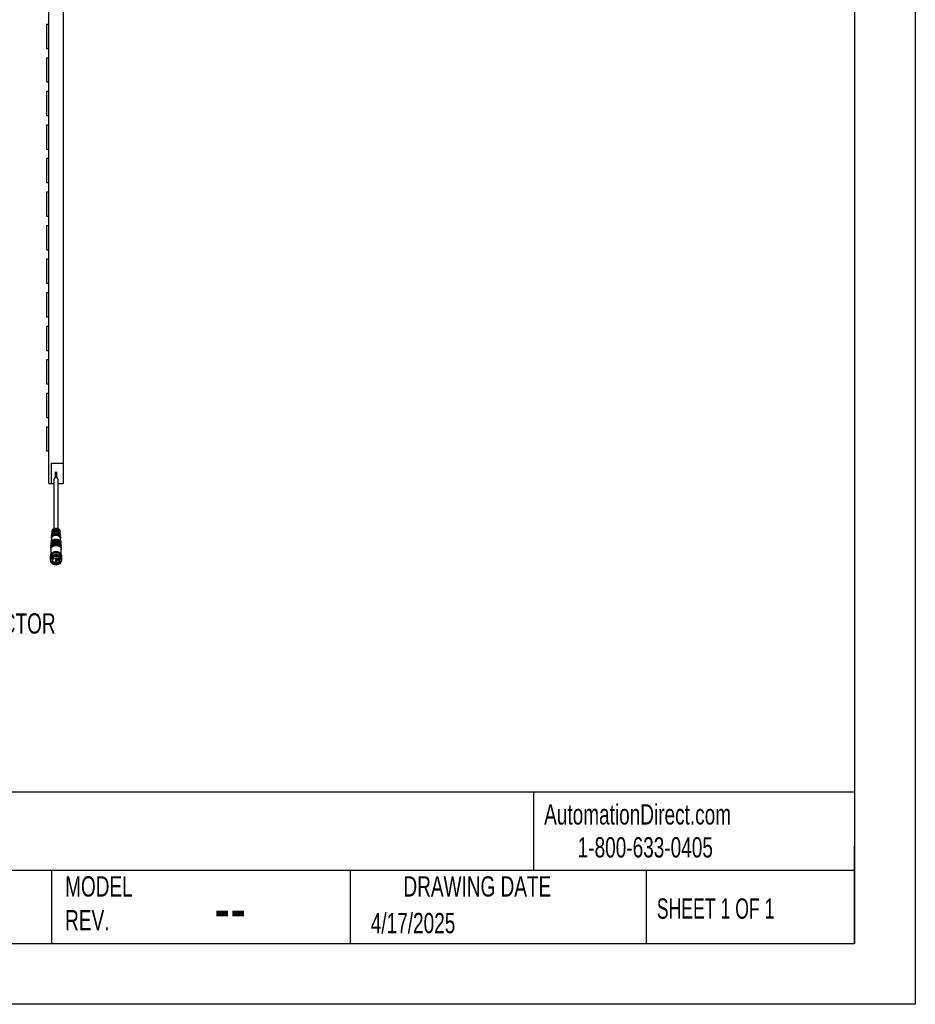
# Model space of a CAD drawing. Header units: millimetres. Extents: x 0 to 2235, y 0 to 1727.
# Tile 2 of 41: x 1488 to 2235, y 0 to 822. Entities that reach past the tile are written whole.
import ezdxf

# ---------------------------------------------------------------- set-up
doc = ezdxf.new("R2010")
doc.units = ezdxf.units.MM
doc.header["$LTSCALE"] = 8
doc.layers.add('DIMENSIONS', color=140, linetype='Continuous', lineweight=25)
doc.layers.add('TEXT', color=140, linetype='Continuous', lineweight=25)
doc.styles.add('SLDTEXTSTYLE0', font='TXT', dxfattribs={"width": 0.7})
doc.styles.add('SLDTEXTSTYLE1', font='TXT', dxfattribs={"width": 0.65})

msp = doc.modelspace()

# ---------------------------------------------------------------- linework, layer by layer
at = {"color": 7, "linetype": 'Continuous'}
for p, q in [((2235.22, 1727.22), (2235.22, 0.02)), ((2235.22, 0.02), (0.02, 0.02))]:
    msp.add_line(p, q, dxfattribs=at)
for p, q in [((1512.25, 434.67), (1512.25, 1349.07)), ((1524.25, 1349.07), (1524.25, 451.67)), ((1512.25, 817.87), (1510.25, 817.87)), ((1510.25, 817.87), (1510.25, 797.87)), ((1510.25, 797.87), (1512.25, 797.87)), ((1512.25, 789.87), (1510.25, 789.87)), ((1510.25, 789.87), (1510.25, 769.87)), ((1510.25, 769.87), (1512.25, 769.87)), ((1512.25, 761.87), (1510.25, 761.87)), ((1510.25, 761.87), (1510.25, 741.87)), ((1510.25, 741.87), (1512.25, 741.87)), ((1512.25, 733.87), (1510.25, 733.87)), ((1510.25, 733.87), (1510.25, 713.87)), ((1510.25, 713.87), (1512.25, 713.87)), ((1512.25, 705.87), (1510.25, 705.87)), ((1510.25, 705.87), (1510.25, 685.87)), ((1510.25, 685.87), (1512.25, 685.87)), ((1512.25, 677.87), (1510.25, 677.87)), ((1510.25, 677.87), (1510.25, 657.87)), ((1510.25, 657.87), (1512.25, 657.87)), ((1512.25, 649.87), (1510.25, 649.87)), ((1510.25, 649.87), (1510.25, 629.87)), ((1510.25, 629.87), (1512.25, 629.87)), ((1512.25, 621.87), (1510.25, 621.87)), ((1510.25, 621.87), (1510.25, 601.87)), ((1510.25, 601.87), (1512.25, 601.87)), ((1512.25, 593.87), (1510.25, 593.87)), ((1510.25, 593.87), (1510.25, 573.87)), ((1510.25, 573.87), (1512.25, 573.87)), ((1512.25, 565.87), (1510.25, 565.87)), ((1510.25, 565.87), (1510.25, 545.87)), ((1510.25, 545.87), (1512.25, 545.87)), ((1512.25, 537.87), (1510.25, 537.87)), ((1510.25, 537.87), (1510.25, 517.87)), ((1510.25, 517.87), (1512.25, 517.87)), ((1512.25, 509.87), (1510.25, 509.87)), ((1510.25, 509.87), (1510.25, 489.87)), ((1510.25, 489.87), (1512.25, 489.87)), ((1512.25, 481.87), (1510.25, 481.87)), ((1510.25, 481.87), (1510.25, 461.87)), ((1510.25, 461.87), (1512.25, 461.87)), ((1514.25, 451.67), (1524.25, 451.67)), ((1514.25, 451.67), (1514.25, 434.67)), ((1517.65, 444.41), (1517.65, 442.91)), ((1518.85, 442.91), (1518.85, 444.41)), ((1524.25, 451.67), (1524.25, 434.67)), ((1516.5, 438.2), (1516.5, 396.98)), ((1517.65, 442.21), (1517.65, 441.66)), ((1517.65, 439.77), (1517.65, 439.35)), ((1518.25, 443.33), (1518.25, 442.43)), ((1518.85, 441.66), (1518.85, 442.21)), ((1518.85, 439.36), (1518.85, 439.77)), ((1520, 396.98), (1520, 438.2)), ((1512.25, 434.67), (1514.25, 434.67)), ((1514.25, 434.67), (1516.5, 434.67)), ((1520, 434.67), (1524.25, 434.67)), ((1514.77, 394.97), (1514.73, 394.26)), ((1517.5, 396.58), (1517.5, 395.77)), ((1519, 395.77), (1519, 396.58)), ((1521.76, 394.26), (1521.72, 394.97)), ((1514.49, 390.31), (1514.2, 385.64)), ((1514.92, 390.01), (1514.51, 390.01)), ((1514.68, 393.41), (1514.54, 391.15)), ((1515.14, 393.13), (1514.71, 393.13)), ((1517.5, 393.61), (1517.5, 392.8)), ((1519, 392.8), (1519, 393.61)), ((1521.78, 393.13), (1521.35, 393.13)), ((1521.98, 390.01), (1521.57, 390.01)), ((1521.95, 391.15), (1521.81, 393.41)), ((1522.29, 385.64), (1522, 390.31)), ((1513.89, 380.71), (1513.85, 380)), ((1513.85, 379.87), (1513.85, 374.92)), ((1513.98, 382.12), (1513.94, 381.41)), ((1514.07, 383.53), (1514.02, 382.82)), ((1514.15, 384.94), (1514.11, 384.23)), ((1522.38, 384.23), (1522.34, 384.94)), ((1522.47, 382.82), (1522.42, 383.53)), ((1522.55, 381.41), (1522.51, 382.12)), ((1522.64, 380), (1522.6, 380.71)), ((1522.65, 374.92), (1522.65, 379.87)), ((1513.45, 374), (1513.45, 370.89)), ((1513.75, 374.56), (1513.75, 374.21)), ((1514.25, 374.14), (1514.25, 372.87)), ((1514.75, 372.02), (1514.75, 371.67)), ((1514.77, 371.36), (1515.01, 370.02)), ((1515.01, 370.02), (1514.98, 370.31)), ((1515.14, 369.98), (1515.08, 370.25)), ((1515.16, 370.25), (1515.25, 370.68)), ((1515.26, 370.31), (1515.32, 370.73)), ((1517.75, 372.37), (1517.75, 372.05)), ((1517.75, 371.84), (1517.75, 369.58)), ((1518.75, 372.05), (1518.75, 372.37)), ((1518.75, 369.58), (1518.75, 371.84)), ((1519.5, 372.22), (1519.5, 370.82)), ((1520.5, 370.82), (1520.5, 371.69)), ((1521.17, 370.73), (1521.23, 370.31)), ((1521.24, 370.68), (1521.33, 370.25)), ((1521.41, 370.25), (1521.35, 369.98)), ((1521.48, 370.02), (1521.72, 371.36)), ((1521.51, 370.31), (1521.48, 370.02)), ((1521.75, 371.67), (1521.75, 372.02)), ((1522.25, 372.87), (1522.25, 374.14)), ((1522.75, 374.56), (1522.65, 375.23)), ((1522.75, 374.21), (1522.75, 374.56)), ((1523.05, 370.89), (1523.05, 374)), ((1518.25, 367.49), (1518.25, 367.49)), ((1518.25, 367.49), (1518.25, 367.49))]:
    msp.add_line(p, q)
at = {"flags": 128}
for points in [[(1520, 438.2), (1519.86, 438.68), (1519.48, 439.08), (1518.91, 439.35), (1518.25, 439.44), (1517.58, 439.35), (1517.01, 439.08), (1516.63, 438.68), (1516.5, 438.2), (1516.5, 438.2)], [(1518.25, 443.33), (1518.02, 443.3), (1517.82, 443.21), (1517.69, 443.07), (1517.65, 442.91), (1517.65, 442.91)], [(1518.25, 442.43), (1518.02, 442.41), (1517.82, 442.36), (1517.69, 442.29), (1517.65, 442.21)], [(1518.25, 441.88), (1518.02, 441.86), (1517.82, 441.81), (1517.69, 441.74), (1517.65, 441.66)], [(1518.85, 442.9), (1518.85, 442.91), (1518.8, 443.07), (1518.67, 443.21), (1518.47, 443.3), (1518.25, 443.33)], [(1518.85, 442.21), (1518.8, 442.29), (1518.67, 442.36), (1518.47, 442.41), (1518.25, 442.43)], [(1518.85, 441.66), (1518.8, 441.74), (1518.67, 441.81), (1518.47, 441.86), (1518.25, 441.88)], [(1514.76, 393.84), (1514.73, 394.15), (1514.93, 394.98), (1515.51, 395.71), (1516.39, 396.27), (1517.5, 396.58)], [(1521.72, 394.97), (1521.71, 395.06), (1521.43, 395.85), (1520.8, 396.52), (1519.9, 397.02), (1518.82, 397.28), (1517.67, 397.28), (1516.59, 397.02), (1515.69, 396.52), (1515.06, 395.85), (1514.78, 395.06), (1514.77, 394.97)], [(1519, 396.58), (1520.1, 396.27), (1520.99, 395.71), (1521.56, 394.98), (1521.76, 394.15), (1521.74, 393.84)], [(1522.42, 383.53), (1522.32, 384.06), (1521.87, 384.88), (1521.09, 385.57), (1520.06, 386.06), (1518.87, 386.32), (1517.62, 386.32), (1516.43, 386.06), (1515.4, 385.57), (1514.62, 384.88), (1514.17, 384.06), (1514.07, 383.53)], [(1514.12, 383.88), (1514.12, 384.32), (1514.39, 385.18), (1515.01, 385.93), (1515.91, 386.52), (1517.03, 386.9), (1518.25, 387.03)], [(1522.34, 384.94), (1522.24, 385.46), (1521.79, 386.26), (1521.03, 386.94), (1520.02, 387.42), (1518.86, 387.68), (1517.64, 387.68), (1516.47, 387.42), (1515.46, 386.94), (1514.7, 386.26), (1514.25, 385.46), (1514.15, 384.94)], [(1514.21, 385.29), (1514.19, 385.52), (1514.37, 386.36), (1514.9, 387.13), (1515.72, 387.76), (1516.77, 388.19), (1517.94, 388.38), (1519.15, 388.31), (1520.27, 388), (1521.21, 387.47), (1521.9, 386.76), (1522.25, 385.95), (1522.28, 385.29)], [(1514.42, 384.6), (1514.55, 384.95), (1515.1, 385.71), (1515.96, 386.32), (1517.04, 386.71), (1518.25, 386.85), (1519.45, 386.71), (1520.53, 386.32), (1521.39, 385.71), (1521.94, 384.95), (1522.07, 384.6)], [(1522.03, 389.17), (1521.63, 389.95), (1520.91, 390.61), (1519.95, 391.08), (1518.83, 391.33), (1517.66, 391.33), (1516.54, 391.08), (1515.58, 390.61), (1514.86, 389.95), (1514.46, 389.17)], [(1514.46, 389.17), (1514.49, 389.64), (1514.51, 390.01)], [(1514.5, 385.99), (1514.63, 386.34), (1515.17, 387.09), (1516.01, 387.69), (1517.07, 388.07), (1518.25, 388.2), (1519.42, 388.07), (1520.48, 387.69), (1521.32, 387.09), (1521.86, 386.34), (1521.99, 385.99)], [(1514.51, 390.01), (1514.91, 390.78), (1515.62, 391.43), (1516.56, 391.9), (1517.67, 392.14), (1518.82, 392.14), (1519.93, 391.9), (1520.87, 391.43), (1521.58, 390.78), (1521.98, 390.01)], [(1514.56, 390.73), (1514.54, 391.04), (1514.75, 391.92), (1515.37, 392.7), (1516.32, 393.28), (1517.5, 393.61)], [(1514.66, 392.28), (1514.69, 392.75), (1514.71, 393.13)], [(1518.25, 387.03), (1519.47, 386.9), (1520.58, 386.52), (1521.48, 385.93), (1522.1, 385.18), (1522.37, 384.32), (1522.37, 383.88)], [(1519, 393.61), (1520.17, 393.28), (1521.12, 392.7), (1521.74, 391.92), (1521.96, 391.04), (1521.93, 390.73)], [(1521.78, 393.13), (1521.81, 392.65), (1521.83, 392.28)], [(1521.98, 390.01), (1522.01, 389.54), (1522.03, 389.17)], [(1513.85, 379.87), (1513.89, 380.31), (1514.24, 381.16), (1514.92, 381.9), (1515.87, 382.48), (1517.01, 382.85), (1518.25, 382.98)], [(1522.6, 380.71), (1522.56, 381.01), (1522.21, 381.85), (1521.54, 382.59), (1520.6, 383.17), (1519.47, 383.53), (1518.25, 383.65), (1517.02, 383.53), (1515.89, 383.17), (1514.95, 382.59), (1514.28, 381.85), (1513.93, 381.01), (1513.89, 380.71)], [(1513.94, 381.06), (1513.94, 381.51), (1514.23, 382.39), (1514.87, 383.18), (1515.82, 383.8), (1516.97, 384.19), (1518.25, 384.33)], [(1522.51, 382.12), (1522.41, 382.66), (1521.94, 383.5), (1521.15, 384.2), (1520.1, 384.71), (1518.88, 384.97), (1517.61, 384.97), (1516.39, 384.71), (1515.34, 384.2), (1514.55, 383.5), (1514.08, 382.66), (1513.98, 382.12)], [(1514.03, 382.47), (1514.03, 382.92), (1514.31, 383.78), (1514.94, 384.56), (1515.86, 385.16), (1517, 385.55), (1518.25, 385.68)], [(1514.25, 381.81), (1514.28, 381.91), (1514.73, 382.71), (1515.48, 383.38), (1516.48, 383.86), (1517.64, 384.11), (1518.85, 384.11), (1520.01, 383.86), (1521.01, 383.38), (1521.76, 382.71), (1522.21, 381.91), (1522.24, 381.81)], [(1514.34, 383.2), (1514.37, 383.31), (1514.8, 384.09), (1515.54, 384.75), (1516.52, 385.22), (1517.65, 385.47), (1518.84, 385.47), (1519.97, 385.22), (1520.95, 384.75), (1521.69, 384.09), (1522.12, 383.31), (1522.15, 383.2)], [(1518.25, 385.68), (1519.49, 385.55), (1520.63, 385.16), (1521.55, 384.56), (1522.18, 383.78), (1522.46, 382.92), (1522.46, 382.47)], [(1518.25, 384.33), (1519.52, 384.19), (1520.67, 383.8), (1521.62, 383.18), (1522.26, 382.39), (1522.55, 381.51), (1522.55, 381.06)], [(1518.25, 382.98), (1519.48, 382.85), (1520.62, 382.48), (1521.57, 381.9), (1522.25, 381.16), (1522.6, 380.31), (1522.65, 379.87)], [(1513.45, 370.89), (1513.46, 370.66), (1513.72, 369.75), (1514.32, 368.93), (1515.22, 368.25), (1516.33, 367.77), (1517.59, 367.52), (1518.9, 367.52), (1520.16, 367.77), (1521.27, 368.25), (1522.17, 368.93), (1522.77, 369.75), (1523.03, 370.66), (1523.05, 370.89)], [(1514.25, 373.62), (1514.24, 373.63), (1513.89, 374.48), (1513.89, 375.36), (1514.24, 376.21), (1514.92, 376.96), (1515.87, 377.54), (1517.01, 377.9), (1518.25, 378.03)], [(1514.25, 374.14), (1514.26, 374.35), (1514.52, 375.17), (1515.12, 375.9), (1515.99, 376.48), (1517.07, 376.84), (1518.25, 376.97)], [(1514.75, 371.49), (1514.35, 372.24), (1514.26, 373.08), (1514.52, 373.9), (1515.12, 374.63), (1515.99, 375.2), (1517.07, 375.57), (1518.25, 375.7)], [(1514.77, 371.36), (1514.76, 371.46), (1514.85, 372.27), (1515.32, 373.02), (1516.1, 373.62), (1517.11, 374.01), (1518.25, 374.14)], [(1514.86, 372.64), (1514.86, 372.64), (1515.13, 373.41), (1515.74, 374.07), (1516.63, 374.56), (1517.69, 374.81), (1518.8, 374.81), (1519.86, 374.56), (1520.75, 374.07), (1521.36, 373.41), (1521.63, 372.64), (1521.63, 372.64)], [(1514.98, 370.31), (1515.18, 371.1), (1515.75, 371.79), (1516.61, 372.31), (1517.68, 372.58), (1518.81, 372.58), (1519.88, 372.31), (1520.74, 371.79), (1521.31, 371.1), (1521.51, 370.31)], [(1521.48, 370.02), (1521.31, 369.52), (1520.74, 368.83), (1519.88, 368.32), (1518.81, 368.04), (1517.68, 368.04), (1516.61, 368.32), (1515.75, 368.83), (1515.18, 369.52), (1515.01, 370.02)], [(1521.23, 370.31), (1521.05, 369.59), (1520.53, 368.95), (1519.74, 368.48), (1518.76, 368.23), (1517.73, 368.23), (1516.75, 368.48), (1515.96, 368.95), (1515.44, 369.59), (1515.26, 370.31)], [(1515.35, 370.6), (1515.54, 369.86), (1516.1, 369.22), (1516.95, 368.77), (1517.98, 368.56), (1519.04, 368.63), (1519.99, 368.97), (1520.71, 369.52), (1521.1, 370.23), (1521.15, 370.6)], [(1518.75, 372.05), (1518.71, 371.92), (1518.6, 371.8), (1518.44, 371.73), (1518.25, 371.7), (1518.05, 371.73), (1517.89, 371.8), (1517.78, 371.92), (1517.75, 372.05)], [(1518.25, 369.93), (1518.44, 369.91), (1518.6, 369.83), (1518.71, 369.71), (1518.75, 369.58), (1518.71, 369.44), (1518.6, 369.33), (1518.44, 369.25), (1518.25, 369.23), (1518.05, 369.25), (1517.89, 369.33), (1517.78, 369.44), (1517.75, 369.58), (1517.78, 369.71), (1517.89, 369.83), (1518.05, 369.91), (1518.25, 369.93)], [(1518.25, 378.03), (1519.48, 377.9), (1520.62, 377.54), (1521.57, 376.96), (1522.25, 376.21), (1522.6, 375.36), (1522.6, 374.48), (1522.25, 373.63), (1522.25, 373.62)], [(1518.25, 376.97), (1519.42, 376.84), (1520.5, 376.48), (1521.37, 375.9), (1521.97, 375.17), (1522.23, 374.35), (1522.25, 374.14)], [(1518.25, 375.7), (1519.42, 375.57), (1520.5, 375.2), (1521.37, 374.63), (1521.97, 373.9), (1522.23, 373.08), (1522.14, 372.24), (1521.74, 371.49)], [(1518.25, 374.49), (1519.38, 374.36), (1520.4, 373.97), (1521.18, 373.37), (1521.64, 372.63), (1521.75, 372.02)], [(1518.25, 374.14), (1519.38, 374.01), (1520.4, 373.62), (1521.18, 373.02), (1521.64, 372.27), (1521.73, 371.46), (1521.72, 371.36)], [(1520.5, 370.82), (1520.46, 370.68), (1520.35, 370.57), (1520.19, 370.49), (1520, 370.46), (1519.8, 370.49), (1519.64, 370.57), (1519.53, 370.68), (1519.5, 370.82)], [(1522.25, 373.11), (1522.56, 373.67), (1522.75, 374.56)], [(1523.05, 374), (1522.87, 374.91), (1522.65, 375.36)], [(1513.78, 369.64), (1513.79, 369.59), (1514.15, 368.72), (1514.84, 367.95), (1515.81, 367.36), (1516.98, 366.99), (1518.25, 366.86), (1519.51, 366.99), (1520.68, 367.36), (1521.65, 367.95), (1522.34, 368.72), (1522.7, 369.59), (1522.71, 369.64)]]:
    msp.add_lwpolyline(points, dxfattribs=at)
for centre, radius, start, end in [((1517.58, 392.81), 2.97, 91.67344, 168.19156), ((1518.25, 391.24), 4.01, 28.0443, 151.9557), ((1518.91, 392.81), 2.97, 11.80844, 88.32656), ((1517.56, 389.66), 3.14, 91.16892, 168.07045), ((1518.25, 390.38), 4.06, 27.8752, 152.1248), ((1518.93, 389.66), 3.14, 11.92955, 88.83108), ((1516.12, 373.98), 2.66, 148.93528, 232.3332), ((1516.13, 374.56), 2.38, 163.69015, 217.6323), ((1516.25, 374.25), 2.5, 180.98956, 217.00593), ((1517.82, 371.39), 3.14, 82.17877, 168.35001), ((1518.01, 373.72), 3.61, 86.26797, 141.7518), ((1518.48, 373.72), 3.61, 38.2482, 93.73203), ((1518.88, 369.85), 2.45, 21.03589, 75.46758), ((1520.14, 374.12), 2.91, 309.60116, 357.6002), ((1520.24, 374.25), 2.5, 322.99407, 359.01044)]:
    msp.add_arc(centre, radius, start, end)
for points in [[(1517.65, 442.91), (1517.65, 442.8), (1517.65, 442.59), (1517.65, 442.34), (1517.65, 442.21)], [(1518.85, 442.21), (1518.85, 442.34), (1518.85, 442.59), (1518.85, 442.8), (1518.85, 442.91)]]:
    msp.add_open_spline(points, degree=3)
for points, knots in [([(1517.65, 441.66), (1517.65, 441.15), (1517.65, 440.3), (1517.65, 439.61), (1517.65, 439.35)], [0, 0, 0, 0, 0.610002, 1, 1, 1, 1]), ([(1518.25, 439.3), (1518.25, 439.66), (1518.25, 440.07), (1518.25, 440.94), (1518.25, 441.4), (1518.25, 441.88)], [0, 0, 0, 0, 0.5, 0.5, 1, 1, 1, 1]), ([(1518.85, 439.36), (1518.85, 439.63), (1518.85, 440.31), (1518.85, 441.15), (1518.85, 441.66)], [0, 0, 0, 0, 0.384997, 1, 1, 1, 1]), ([(1514.98, 370.31), (1514.99, 370.3), (1515, 370.28), (1515.04, 370.26), (1515.06, 370.25), (1515.08, 370.25)], [0, 0, 0, 0, 0.5, 0.5, 1, 1, 1, 1]), ([(1515.08, 370.25), (1515.08, 370.44), (1515.12, 370.65), (1515.3, 371.11), (1515.46, 371.35), (1515.84, 371.71), (1515.99, 371.83), (1516.34, 372.04), (1516.54, 372.14), (1516.98, 372.31), (1517.22, 372.37), (1517.72, 372.46), (1517.98, 372.49), (1518.51, 372.49), (1518.77, 372.46), (1519.27, 372.37), (1519.51, 372.31), (1519.95, 372.14), (1520.15, 372.04), (1520.5, 371.83), (1520.65, 371.71), (1521.03, 371.35), (1521.19, 371.11), (1521.37, 370.65), (1521.41, 370.44), (1521.41, 370.25)], [0, 0, 0, 0, 0.125, 0.125, 0.25, 0.25, 0.3125, 0.3125, 0.375, 0.375, 0.4375, 0.4375, 0.5, 0.5, 0.5625, 0.5625, 0.625, 0.625, 0.6875, 0.6875, 0.75, 0.75, 0.875, 0.875, 1, 1, 1, 1]), ([(1521.35, 369.98), (1521.33, 369.86), (1521.28, 369.47), (1520.86, 368.93), (1520.15, 368.42), (1519.27, 368.1), (1518.25, 367.97), (1517.22, 368.1), (1516.34, 368.42), (1515.63, 368.93), (1515.21, 369.47), (1515.16, 369.86), (1515.14, 369.98)], [0, 0, 0, 0, 0.055051, 0.179288, 0.277507, 0.385824, 0.5, 0.614176, 0.722493, 0.820712, 0.944949, 1, 1, 1, 1]), ([(1515.26, 370.31), (1515.26, 370.29), (1515.25, 370.28), (1515.21, 370.26), (1515.18, 370.25), (1515.16, 370.25)], [0, 0, 0, 0, 0.5, 0.5, 1, 1, 1, 1]), ([(1521.33, 370.25), (1521.33, 370.15), (1521.31, 369.99), (1521.27, 369.82), (1521.24, 369.73), (1521.22, 369.68), (1521.21, 369.67), (1521.21, 369.65), (1521.21, 369.65), (1521.15, 369.51), (1521.05, 369.33), (1520.89, 369.13), (1520.81, 369.04), (1520.76, 368.99), (1520.74, 368.97), (1520.72, 368.96), (1520.72, 368.95), (1520.65, 368.88), (1520.54, 368.79), (1520.41, 368.7), (1520.35, 368.66), (1520.31, 368.63), (1520.29, 368.62), (1520.18, 368.55), (1520.05, 368.48), (1519.87, 368.4), (1519.8, 368.37), (1519.75, 368.35), (1519.72, 368.34), (1519.59, 368.29), (1519.42, 368.23), (1519.24, 368.19), (1519.12, 368.16), (1519.07, 368.15), (1518.76, 368.09), (1518.5, 368.07), (1518.12, 368.07), (1517.93, 368.08), (1517.74, 368.1), (1517.61, 368.12), (1517.55, 368.13), (1517.37, 368.16), (1517.19, 368.2), (1516.99, 368.26), (1516.91, 368.29), (1516.85, 368.31), (1516.82, 368.32), (1516.69, 368.37), (1516.54, 368.43), (1516.38, 368.52), (1516.31, 368.56), (1516.26, 368.58), (1516.24, 368.6), (1516.14, 368.66), (1516.02, 368.74), (1515.9, 368.84), (1515.84, 368.89), (1515.81, 368.91), (1515.8, 368.93), (1515.79, 368.94), (1515.67, 369.05), (1515.52, 369.22), (1515.39, 369.42), (1515.34, 369.53), (1515.31, 369.59), (1515.3, 369.61), (1515.29, 369.62), (1515.29, 369.63), (1515.2, 369.84), (1515.16, 370.04), (1515.16, 370.25)], [0, 0, 0, 0, 0.0625, 0.09375, 0.109375, 0.117188, 0.121094, 0.121094, 0.125, 0.125, 0.1875, 0.21875, 0.234375, 0.242188, 0.246094, 0.246094, 0.25, 0.25, 0.28125, 0.296875, 0.304688, 0.304688, 0.3125, 0.3125, 0.34375, 0.359375, 0.367188, 0.367188, 0.375, 0.375, 0.40625, 0.421875, 0.421875, 0.4375, 0.4375, 0.5, 0.5, 0.53125, 0.546875, 0.546875, 0.5625, 0.5625, 0.59375, 0.609375, 0.617187, 0.617187, 0.625, 0.625, 0.65625, 0.671875, 0.679687, 0.679687, 0.6875, 0.6875, 0.71875, 0.734375, 0.742187, 0.746094, 0.746094, 0.75, 0.75, 0.8125, 0.84375, 0.859375, 0.867187, 0.871094, 0.871094, 0.875, 0.875, 1, 1, 1, 1]), ([(1515.25, 370.68), (1515.26, 370.74), (1515.31, 371.06), (1515.7, 371.54), (1516.39, 372.03), (1517.25, 372.35), (1518.25, 372.47), (1519.24, 372.35), (1520.1, 372.03), (1520.79, 371.54), (1521.18, 371.06), (1521.23, 370.74), (1521.24, 370.68)], [0, 0, 0, 0, 0.030725, 0.161753, 0.266, 0.379947, 0.5, 0.62, 0.733946, 0.838247, 0.969275, 1, 1, 1, 1]), ([(1521.33, 370.25), (1521.31, 370.25), (1521.28, 370.26), (1521.25, 370.28), (1521.23, 370.29), (1521.23, 370.31)], [0, 0, 0, 0, 0.5, 0.5, 1, 1, 1, 1]), ([(1521.41, 370.25), (1521.43, 370.25), (1521.45, 370.26), (1521.49, 370.28), (1521.5, 370.3), (1521.51, 370.31)], [0, 0, 0, 0, 0.5, 0.5, 1, 1, 1, 1])]:
    msp.add_open_spline(points, degree=3, knots=knots)
at = {"layer": 'TEXT'}
for p, q in [((2184.4, 1676.4), (2184.4, 50.8)), ((2184.4, 177.01), (50.8, 177.01)), ((1916.6, 177.01), (1916.6, 111.76)), ((2184.4, 50.8), (2184.4, 132.08)), ((2184.4, 111.76), (50.8, 111.76)), ((1514.41, 111.76), (1514.41, 50.8)), ((1763.72, 111.76), (1763.72, 50.8)), ((2010.79, 111.76), (2010.79, 50.8)), ((50.8, 50.8), (2184.4, 50.8))]:
    msp.add_line(p, q, dxfattribs=at)

# ---------------------------------------------------------------- texts
at = {"color": 179, "linetype": 'Continuous', "lineweight": 18, "char_height": 16.9333, "attachment_point": 1, "style": 'SLDTEXTSTYLE0'}
for s, insert in [('AutomationDirect.com', (1925.56, 167.01)), ('1-800-633-0405', (1953.53, 139.5))]:
    msp.add_mtext(s, dxfattribs=dict(at, insert=insert))
at = {"layer": 'DIMENSIONS', "insert": (1415.75, 354.64), "char_height": 16.9333, "attachment_point": 1, "style": 'SLDTEXTSTYLE0'}
msp.add_mtext('MALE^JCONNECTOR', dxfattribs=at)
at = {"layer": 'TEXT'}
for s, insert, char_height, attachment_point, style in [('MODEL ^JREV.', (1525.87, 106.91), 16.9333, 1, 'SLDTEXTSTYLE0'), ('DRAWING DATE', (1869.8, 106.91), 16.9333, 2, 'SLDTEXTSTYLE0'), ('SHEET 1 OF 1', (2019.53, 88.41), 16.9333, 1, 'SLDTEXTSTYLE1'), ('--', (1650.38, 101.87), 42.333, 1, 'SLDTEXTSTYLE0'), ('4/17/2025', (1780.9, 76.29), 16.933, 1, 'SLDTEXTSTYLE0')]:
    msp.add_mtext(s, dxfattribs=dict(at, insert=insert, char_height=char_height, attachment_point=attachment_point, style=style))

doc.saveas('drawing.dxf')
